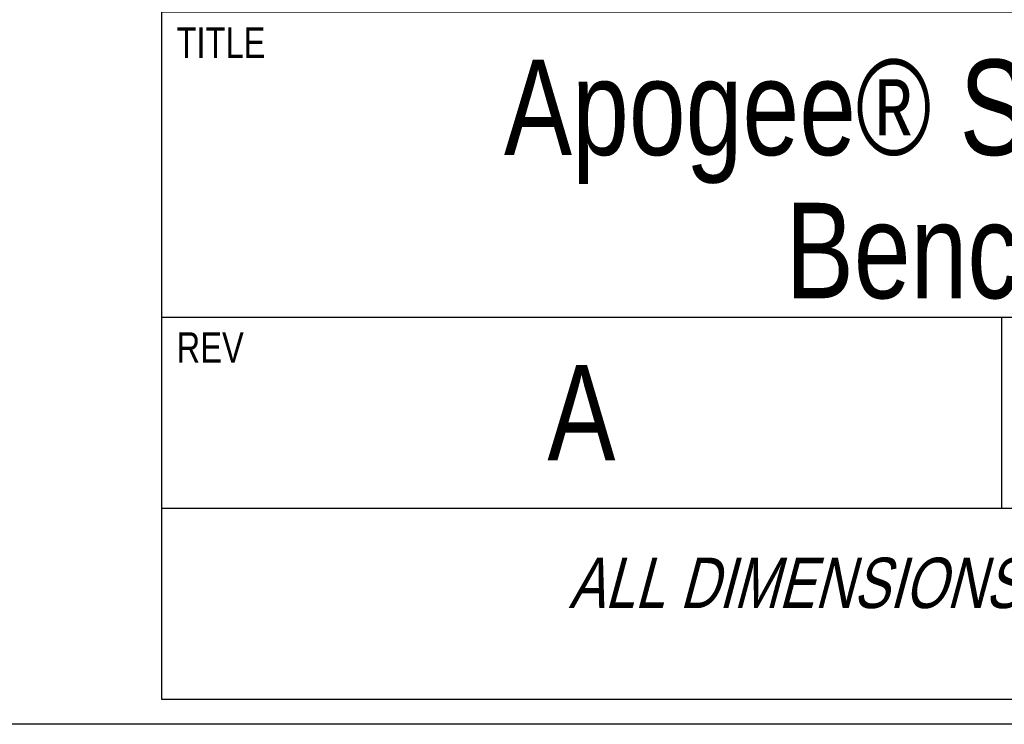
# Model space of a CAD drawing. Header units: inches. Extents: x 0 to 16, y 0 to 10.
# Tile 4 of 42: x 13 to 14.6, y 0 to 1.2. Entities that reach past the tile are written whole.
import ezdxf

# ---------------------------------------------------------------- set-up
doc = ezdxf.new("R2010")
doc.units = ezdxf.units.IN
doc.header["$LTSCALE"] = 0.935
doc.header["$MEASUREMENT"] = 0
doc.layers.get('0').update_dxf_attribs({"linetype": 'CONTINUOUS'})
doc.styles.get("Standard").update_dxf_attribs({"font": 'txt', "width": 0.8})

# ---------------------------------------------------------------- blocks, each defined once
blk = doc.blocks.new('*T21')
at = {"color": 2, "linetype": 'Continuous'}
for p, q in [((0, 0), (2.75, 0)), ((0, 0), (0, -1.875)), ((2.75, 0), (2.75, -1.875)), ((0, -0.75), (2.75, -0.75)), ((0, -1.25), (2.75, -1.25)), ((1.375, -1.25), (1.375, -1.5625)), ((0, -1.5625), (2.75, -1.5625)), ((0, -1.875), (2.75, -1.875))]:
    blk.add_line(p, q, dxfattribs=at)
at = {"color": 2, "linetype": 'Continuous', "attachment_point": 2, "line_spacing_factor": 0.9}
for s, insert, char_height, width in [('Apogee® Spin Coater\\PBenchtop', (1.375, -0.8281), 0.15625, 4.75), ('A', (0.6875, -1.3281), 0.1562, 0.25), ('A-B-SC2', (2.0625, -1.3281), 0.15625, 1.75), ('\\Q15.0;ALL DIMENSIONS ARE IN INCHES', (1.375, -1.6435), 0.0825, 3.696)]:
    blk.add_mtext(s, dxfattribs=dict(at, insert=insert, char_height=char_height, width=width))

msp = doc.modelspace()

# ---------------------------------------------------------------- linework, layer by layer
at = {"color": 7, "linetype": 'Continuous'}
msp.add_line((16, 0), (0, 0), dxfattribs=at)

# ---------------------------------------------------------------- block references
msp.add_blockref('*T21', (13.225, 1.9163))

# ---------------------------------------------------------------- texts
at = {"color": 2, "linetype": 'Continuous', "char_height": 0.05, "attachment_point": 1, "line_spacing_factor": 0.9}
for s, insert, width in [('TITLE', (13.2497, 1.1409), 0.2), ('REV', (13.2499, 0.6419), 0.12)]:
    msp.add_mtext(s, dxfattribs=dict(at, insert=insert, width=width))

doc.saveas('drawing.dxf')
